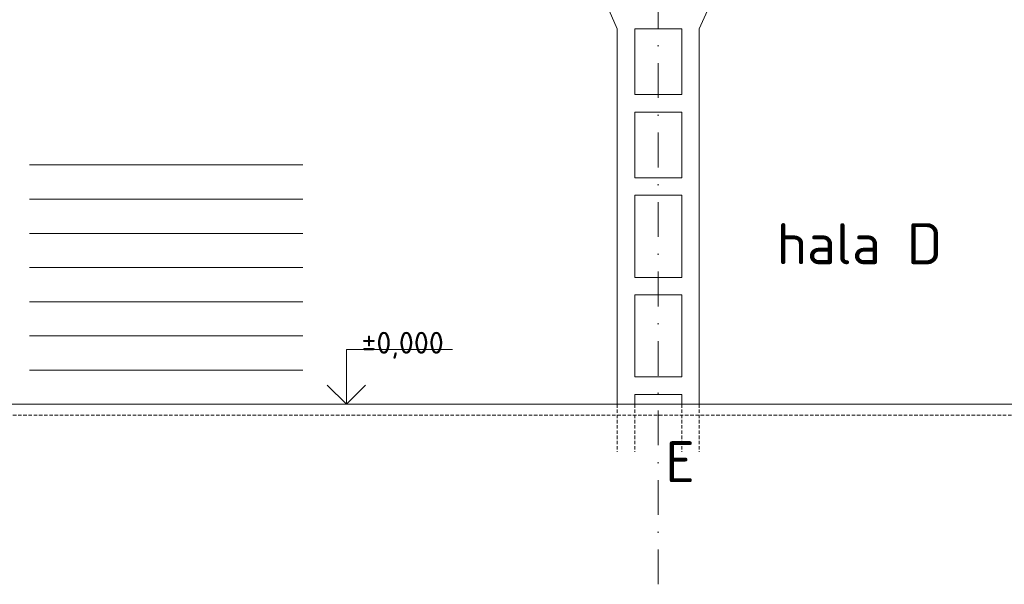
# Model space of a CAD drawing. Header units: millimetres. Extents: x -746391 to 410178, y -169697 to 100555.
# Tile 170 of 179: x 377954 to 395954, y -169697 to -159378. Entities that reach past the tile are written whole.
import ezdxf
from ezdxf.enums import TextEntityAlignment as Align

# ---------------------------------------------------------------- set-up
doc = ezdxf.new("R2010")
doc.units = ezdxf.units.MM
for name, pattern in [('CENTERX2', [101.6, 63.5, -12.7, 12.7, -12.7]), ('DASHDOT', [25.4, 12.7, -6.35, 0, -6.35]), ('HIDDEN', [9.525, 6.35, -3.175])]:
    doc.linetypes.add(name, pattern=pattern)
doc.layers.get('0').update_dxf_attribs({"color": 9})
for name, color, linetype, lineweight in [('A99_N_kce-pohl', 9, 'Continuous', 9), ('A99_N_koty-200-vysk', 9, 'Continuous', 9), ('A99_N_txt-popis-200', 9, 'Continuous', 5), ('A99_S_kce-pohl', 9, 'Continuous', 5), ('A99_S_kce-rez-sil', 9, 'Continuous', 15), ('A99_S_osy', 9, 'CENTERX2', 5)]:
    doc.layers.add(name, color=color, linetype=linetype, lineweight=lineweight)
doc.styles.add('A99_kota', font='isocpeur.ttf', dxfattribs={"height": 2})
doc.styles.add('ad_popis 100', font='isocpeur.ttf', dxfattribs={"height": 200})

# ---------------------------------------------------------------- blocks, each defined once
blk = doc.blocks.new('*U21')
at = {"color": 0, "linetype": 'ByBlock', "lineweight": -2}
blk.add_line((-3, 0), (7, 0), dxfattribs=at)
for points in [[(0, 0), (0, 5), (0, 5), (9.7, 5)], [(-1.75, 1.75), (0, 0), (1.75, 1.75)]]:
    blk.add_lwpolyline(points, dxfattribs=at)
at = {"color": 0, "linetype": 'ByBlock', "lineweight": -2, "style": 'A99_kota'}
for tag, p in [('VYSKA', (9.2, 7.75)), ('POPIS', (9.2, 4.5))]:
    blk.add_attdef(tag, text='', height=2, dxfattribs=at).set_placement(p, align=Align.TOP_RIGHT)

msp = doc.modelspace()

# ---------------------------------------------------------------- linework, layer by layer
at = {"layer": 'A99_N_kce-pohl', "color": 1, "linetype": 'Continuous', "lineweight": 5}
for points in [[(383132.5, -162032.5), (383132.5, -162032.5), (378132.5, -162032.5)], [(383132.5, -162657.5), (383132.5, -162657.5), (378132.5, -162657.5)], [(383132.5, -163282.5), (383132.5, -163282.5), (378132.5, -163282.5)], [(383132.5, -163907.5), (383132.5, -163907.5), (378132.5, -163907.5)], [(383132.5, -164532.5), (383132.5, -164532.5), (378132.5, -164532.5)], [(383132.5, -165157.5), (383132.5, -165157.5), (378132.5, -165157.5)], [(383132.5, -165782.5), (383132.5, -165782.5), (378132.5, -165782.5)]]:
    msp.add_lwpolyline(points, dxfattribs=at)
at = {"layer": 'A99_S_kce-pohl'}
for p, q in [((388877.5, -159547.5), (388727.5, -159207.9)), ((390377.5, -159547.5), (390527.5, -159207.9)), ((388877.5, -159547.5), (388877.5, -166407.5)), ((389197.5, -159547.5), (389197.5, -160747.5)), ((390057.5, -159547.5), (389197.5, -159547.5)), ((390057.5, -159547.5), (390057.5, -160747.5)), ((390377.5, -159547.5), (390377.5, -166407.5)), ((390057.5, -160747.5), (389197.5, -160747.5)), ((390057.5, -161067.5), (389197.5, -161067.5)), ((389197.5, -161067.5), (389197.5, -162267.5)), ((390057.5, -161067.5), (390057.5, -162267.5)), ((390057.5, -162267.5), (389197.5, -162267.5)), ((390057.5, -162587.5), (389197.5, -162587.5)), ((389197.5, -162587.5), (389197.5, -164087.5)), ((390057.5, -162587.5), (390057.5, -164087.5)), ((390057.5, -164087.5), (389197.5, -164087.5)), ((390057.5, -164407.5), (389197.5, -164407.5)), ((389197.5, -164407.5), (389197.5, -165907.5)), ((390057.5, -164407.5), (390057.5, -165907.5)), ((390057.5, -165907.5), (389197.5, -165907.5)), ((390057.5, -166227.5), (389197.5, -166227.5)), ((389197.5, -166227.5), (389197.5, -166407.5)), ((390057.5, -166227.5), (390057.5, -166407.5))]:
    msp.add_line(p, q, dxfattribs=at)
at = {"layer": 'A99_S_kce-rez-sil', "color": 7, "linetype": 'Continuous', "lineweight": 15}
msp.add_line((353057.5, -166407.5), (409977.5, -166407.5), dxfattribs=at)
at = {"layer": 'A99_S_kce-rez-sil', "color": 7, "linetype": 'HIDDEN', "lineweight": 5, "ltscale": 10}
msp.add_line((325727.5, -166607.5), (409977.5, -166607.5), dxfattribs=at)
for points in [[(388877.5, -166407.5), (388877.5, -167277.5)], [(389197.5, -166407.5), (389197.5, -167277.5)]]:
    msp.add_lwpolyline(points, dxfattribs=at)
at = {"layer": 'A99_S_osy', "linetype": 'DASHDOT', "lineweight": 5, "ltscale": 50}
msp.add_lwpolyline([(389627.5, -169697.3), (389627.5, -149677.3)], dxfattribs=at)

# ---------------------------------------------------------------- block references
at = {"layer": 'A99_N_koty-200-vysk', "lineweight": 5}
ref = msp.add_blockref('*U21', (383927.5, -166407.5), dxfattribs=dict(at, xscale=200, yscale=200, zscale=200))
ref.add_attrib('VYSKA', '±0,000', dxfattribs={"layer": '0', "color": 0, "linetype": 'ByBlock', "lineweight": -2, "height": 400, "style": 'A99_kota'}).set_placement((385707.6, -165082.5), align=Align.TOP_RIGHT)

# ---------------------------------------------------------------- texts
at = {"layer": 'A99_N_txt-popis-200', "color": 1, "lineweight": 0, "char_height": 750, "attachment_point": 1, "style": 'ad_popis 100', "bg_fill": 3, "box_fill_scale": 1, "bg_fill_color": 256, "bg_fill_transparency": 0}
for s, insert, width in [('hala D', (391792.5, -163097.5), 2901.888), ('E', (389757.5, -167082.5), 406.225)]:
    msp.add_mtext(s, dxfattribs=dict(at, insert=insert, width=width))

# ---------------------------------------------------------------- next in the draw order: linework, layer by layer
at = {"layer": 'A99_S_kce-rez-sil', "color": 7, "linetype": 'HIDDEN', "lineweight": 5, "ltscale": 10}
for points in [[(390057.5, -166407.5), (390057.5, -167277.5)], [(390377.5, -166407.5), (390377.5, -167277.5)]]:
    msp.add_lwpolyline(points, dxfattribs=at)

doc.saveas('drawing.dxf')
